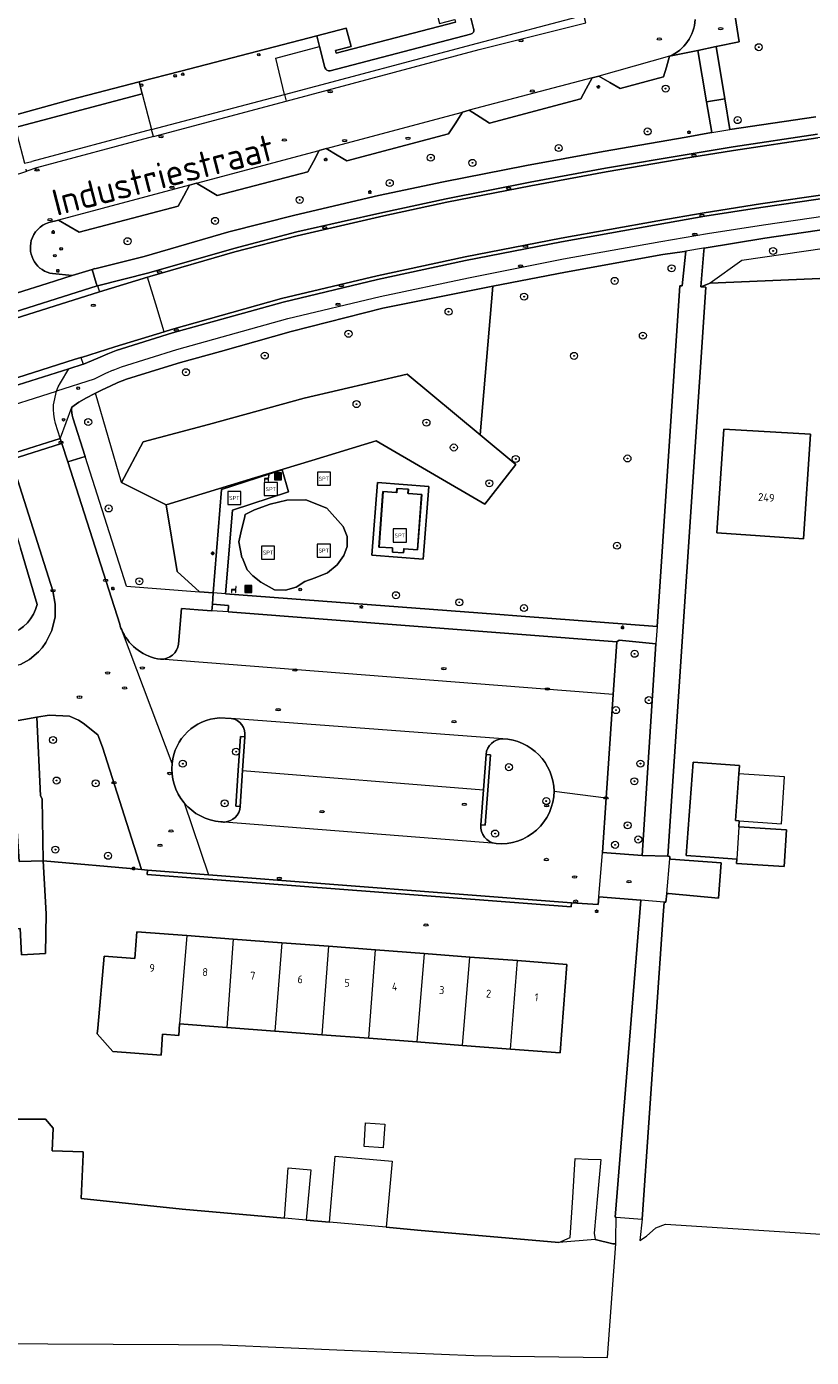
# Model space of a CAD drawing. Header units: metres. Extents: x 92650 to 117222, y 425801 to 461092.
# Tile 93 of 146: x 115750 to 115840, y 426079 to 426230. Entities that reach past the tile are written whole.
import ezdxf
from ezdxf.enums import TextEntityAlignment as Align

# ---------------------------------------------------------------- set-up
doc = ezdxf.new("R2010")
doc.units = ezdxf.units.M
doc.layers.get('0').update_dxf_attribs({"color": 253, "linetype": 'CONTINUOUS', "lineweight": 15})
for name, color, linetype, lineweight in [('B-WE-GR-BEPLANTING_CULTUUR_BODEMBEDEKKER-GV', 253, 'CONTINUOUS', 15), ('B-WE-GR-BEPLANTING_CULTUUR_BOSPLANTSOEN-GV', 253, 'CONTINUOUS', 15), ('B-WE-GR-BEPLANTING_CULTUUR_HEESTERS-GV', 253, 'CONTINUOUS', 15), ('B-WE-GR-BOOM-S', 253, 'CONTINUOUS', 15), ('B-WE-IE-MEUBILAIR-S', 253, 'CONTINUOUS', 15), ('B-WE-IE-MEUBILAIR_WEGMEUBILAIR-S', 253, 'CONTINUOUS', 15), ('B-WE-IE-MEUBILAIR_WEGMEUBILAIR_AFVALBAK-S', 253, 'CONTINUOUS', 15), ('B-WE-IE-TERREINAFSCHEIDING_KUNSTMATIG_HEKWERK-G', 253, 'IE-TERREINAFSCHEIDING_KUNSTMATIG-SO', 15), ('B-WE-OG-BEBOUWING-GV', 253, 'CONTINUOUS', 15), ('B-WE-OG-BEBOUWING-T18', 253, 'CONTINUOUS', 15), ('B-WE-OG-BEBOUWING_LUIFEL-GV', 253, 'CONTINUOUS', 15), ('B-WE-OG-TERREIN_BEGROEID-GV', 253, 'CONTINUOUS', 15), ('B-WE-OG-TERREIN_ERF-GV', 253, 'CONTINUOUS', 15), ('B-WE-OG-TOPOGRAFIE-T18', 7, 'CONTINUOUS', 15), ('B-WE-OG-WATER_SLOOT-GV', 253, 'CONTINUOUS', 15), ('B-WE-VH-GESLOTENVERHARDING_ASFALT-GV', 253, 'CONTINUOUS', 15), ('B-WE-VH-GESLOTENVERHARDING_KUNSTSTOF-GV', 253, 'CONTINUOUS', 15), ('B-WE-VH-ONVERHARD_BOOMSCHORS-GV', 253, 'CONTINUOUS', 15), ('B-WE-VH-OPENVERHARDING_BETONELEMENT-GV', 253, 'CONTINUOUS', 15), ('B-WE-VH-OPENVERHARDING_BETONSTRAATSTEEN-GV', 253, 'CONTINUOUS', 15), ('B-WE-VH-OPENVERHARDING_TEGEL-GV', 253, 'CONTINUOUS', 15)]:
    doc.layers.add(name, color=color, linetype=linetype, lineweight=lineweight)
doc.styles.add('NLCS-ISO', font='NLCS-ISO.ttf')
doc.styles.add('NLCS-ISO-M200-T18', font='NLCS-ISO.ttf', dxfattribs={"height": 0.36})
doc.linetypes.add('IE-TERREINAFSCHEIDING_KUNSTMATIG-SO', pattern='A,4,[82,NLCS.SHX,S=0.75,R=90,X=0,Y=0],4,-2', length=10)

# ---------------------------------------------------------------- blocks, each defined once
blk = doc.blocks.new('SIE-WEG_AFVALBAK-SO')
h = blk.add_hatch(color=256)
h.dxf.hatch_style = 1
h.paths.add_polyline_path([(-1.5, -1.5), (1.5, -1.5), (1.5, 1.5), (-1.5, 1.5)])
for points in [[(-2, -2), (2, -2), (2, 2), (-2, 2)], [(-1.5, -1.5), (1.5, -1.5), (1.5, 1.5), (-1.5, 1.5)]]:
    blk.add_lwpolyline(points, close=True)
blk = doc.blocks.new('SIE-MEUBILAIR_PAAL_VERKEERSBORD-SO')
blk.add_circle((0, 0), 0.75)
at = {"style": 'NLCS-ISO'}
blk.add_text('vb', height=0.75, dxfattribs=at).set_placement((0, 0.07), align=Align.MIDDLE_CENTER)
blk = doc.blocks.new('SIE-MEUBILAIR_PAAL_AFSLUITPAAL-SO')
blk.add_circle((0, 0), 0.75)
at = {"style": 'NLCS-ISO'}
blk.add_text('af', height=0.75, dxfattribs=at).set_placement((0, 0.05), align=Align.MIDDLE_CENTER)
blk = doc.blocks.new('SIE-MEUBILAIR_PAAL_LICHTMAST-SO')
for points in [[(-0.62, 0), (-1, 0)], [(-0.71, 0.71), (-0.44, 0.44)], [(0, 1), (0, 0.62)], [(0.44, 0.44), (0.71, 0.71)], [(1, 0), (0.62, 0)], [(-0.71, -0.71), (-0.44, -0.44)], [(0, -0.62), (0, -1)], [(0.44, -0.44), (0.71, -0.71)]]:
    blk.add_lwpolyline(points)
blk.add_circle((0, 0), 0.5)
blk = doc.blocks.new('SIE-MEUBILAIR_PUT_KOLK-SO')
blk.add_ellipse((0, 0), major_axis=(1.25, 0), ratio=0.54)
at = {"style": 'NLCS-ISO'}
blk.add_text('klk', height=0.75, dxfattribs=at).set_placement((0.03, 0), align=Align.MIDDLE_CENTER)
blk = doc.blocks.new('SIE-MEUBILAIR_PUT_RIOOLPUT-SO')
blk.add_ellipse((0, 0), major_axis=(1.25, 0), ratio=0.54)
at = {"style": 'NLCS-ISO'}
blk.add_text('ri', height=0.75, dxfattribs=at).set_placement((-0.04, 0.07), align=Align.MIDDLE_CENTER)
blk = doc.blocks.new('SIE-WEG_ZITBANK-SO')
at = {"color": 0, "linetype": 'ByBlock', "lineweight": 18}
blk.add_lwpolyline([(-0.91, -1.63), (-0.91, -0.2), (1.09, -0.2), (1.09, -1.63), (1.29, -1.63), (1.29, -0.21), (1.54, 1.78), (1.33, 1.78), (1.11, 0), (-1.11, 0), (-1.11, -1.63)], close=True, dxfattribs=at)
blk = doc.blocks.new('SIE-WEG_SPEELTOESTEL-SO')
at = {"flags": 128}
blk.add_lwpolyline([(-3.75, -3.75), (3.75, -3.75), (3.75, 3.75), (-3.75, 3.75)], close=True, dxfattribs=at)
at = {"style": 'NLCS-ISO'}
blk.add_text('SPT', height=2.25, dxfattribs=at).set_placement((0, 0), align=Align.MIDDLE_CENTER)
blk = doc.blocks.new('SGR-BOOM_GBKN-SO')
at = {"linetype": 'ByBlock', "lineweight": 18}
h = blk.add_hatch(color=0, dxfattribs=at)
h.dxf.hatch_style = 1
edge = h.paths.add_edge_path()
edge.add_arc((0, 0), 0.25, 0, 360)
at = {"color": 0, "linetype": 'ByBlock', "lineweight": 18}
for radius in [2, 0.25]:
    blk.add_circle((0, 0), radius, dxfattribs=at)
at = {"color": 0, "linetype": 'ByBlock', "lineweight": 18, "style": 'NLCS-ISO'}
blk.add_attdef('SOORT', (2.5, 0), '', height=1.5, dxfattribs=at)

msp = doc.modelspace()

# ---------------------------------------------------------------- linework, layer by layer
at = {"layer": 'B-WE-GR-BEPLANTING_CULTUUR_BODEMBEDEKKER-GV', "transparency": 33554687, "flags": 128}
for points in [[(115830.992, 426232.337), (115831.555, 426228.75), (115828.913, 426228.195), (115829.909, 426222.232), (115830.489, 426218.755), (115840.306, 426220.168)], [(115748.977, 426218.961), (115763.457, 426222.812), (115763.104, 426224.171), (115755.357, 426222.17), (115747.94, 426220.109), (115747.414, 426222.115), (115745.5, 426221.638), (115745.406, 426221.607), (115745.321, 426221.558), (115745.247, 426221.492), (115745.188, 426221.413), (115745.146, 426221.323), (115745.123, 426221.227), (115745.12, 426221.128), (115745.137, 426221.031), (115746.191, 426217.184)], [(115902.685, 426213.373), (115900.5, 426213.405), (115894.51, 426212.953), (115884.925, 426212.151), (115875.909, 426211.352), (115866.349, 426210.467), (115855.973, 426209.383), (115845.13, 426207.913), (115834.498, 426206.358), (115827.559, 426205.223), (115827.535, 426204.908), (115827.381, 426203.061), (115827.19, 426200.781), (115828.24, 426201.219)], [(115761.076, 426178.488), (115763.548, 426183.141), (115770.997, 426185.09), (115781.919, 426188.1), (115793.664, 426190.842), (115801.99, 426183.935), (115803.463, 426200.868), (115800.982, 426200.384), (115790.902, 426198.378), (115780.45, 426195.694), (115772.378, 426193.437), (115767.823, 426192.163), (115765.478, 426191.439), (115761.664, 426190.261), (115761.653, 426190.263), (115760.676, 426189.887), (115759.794, 426189.488), (115758.879, 426189.063), (115758.126, 426188.676)], [(115758.126, 426188.676), (115757.976, 426188.599), (115757.078, 426188.158), (115756.224, 426187.655), (115755.407, 426187.063)], [(115761.676, 426166.669), (115770.004, 426166.035), (115767.446, 426168.334), (115766.172, 426175.933), (115761.076, 426178.488), (115758.126, 426188.676)], [(115755.544, 426185.851), (115756.946, 426181.464)], [(115761.676, 426166.669), (115756.946, 426181.464), (115754.962, 426180.829), (115760.883, 426162.325)], [(115767.597, 426160.072), (115767.932, 426164.129), (115769.847, 426163.982), (115771.399, 426163.863), (115771.458, 426164.611), (115771.56, 426165.917), (115770.004, 426166.035)], [(115773.605, 426151.585), (115772.269, 426151.647)], [(115774.126, 426141.572), (115774.4, 426145.662), (115774.658, 426149.52), (115775.157, 426149.487)], [(115802.682, 426147.486), (115803.181, 426147.448), (115802.876, 426143.419), (115802.574, 426139.43), (115802.075, 426139.468)], [(115774.625, 426141.539), (115774.126, 426141.572)]]:
    msp.add_lwpolyline(points, dxfattribs=at)
msp.add_lwpolyline([(115906.793, 426206.823), (115906.825, 426207.952), (115905.822, 426209.815), (115898.103, 426210.183), (115889.049, 426209.721), (115880.92, 426209.792), (115860.409, 426207.945), (115831.849, 426203.817), (115828.24, 426201.219), (115857.747, 426202.462), (115871.01, 426203.092), (115894.957, 426204.216), (115906.734, 426204.745)], close=True, dxfattribs=at)
at = {"layer": 'B-WE-GR-BEPLANTING_CULTUUR_BODEMBEDEKKER-GV', "transparency": 33554687}
for points in [[(115755.407, 426187.063, 0.1114543), (115755.544, 426185.851)], [(115760.883, 426162.325, 0.0409041), (115761.209, 426161.46)], [(115761.209, 426161.46, 0.2457788), (115765.538, 426158.326)], [(115765.538, 426158.326, 0.3849021), (115767.597, 426160.072)], [(115772.269, 426151.647, 0.3687418), (115766.858, 426146.457)], [(115775.157, 426149.487, 0.4126316), (115773.605, 426151.585)], [(115804.581, 426149.266, 0.3879023), (115802.682, 426147.486)], [(115810.441, 426143.278, 0.3958542), (115804.581, 426149.266)], [(115766.858, 426146.457, 0.2020673), (115768.234, 426141.962)], [(115803.815, 426137.324, 0.4374945), (115810.441, 426143.278)], [(115768.234, 426141.962, 0.2020697), (115772.412, 426139.807)], [(115772.827, 426139.774, 0.3893078), (115774.625, 426141.539)], [(115772.412, 426139.807, 0.0556451), (115772.827, 426139.774)], [(115802.075, 426139.468, 0.4107582), (115803.815, 426137.324)]]:
    msp.add_lwpolyline(points, format="xyb", dxfattribs=at)
at = {"layer": 'B-WE-GR-BEPLANTING_CULTUUR_BOSPLANTSOEN-GV', "transparency": 33554687, "flags": 128}
for points in [[(115776.278, 426179.01), (115782.793, 426180.994), (115790.126, 426183.227), (115802.551, 426176.027), (115806.073, 426180.548), (115801.99, 426183.935), (115793.664, 426190.842), (115781.919, 426188.1), (115770.997, 426185.09), (115763.548, 426183.141), (115761.076, 426178.488), (115766.172, 426175.933)], [(115817.193, 426154.309), (115816.383, 426142.522), (115815.956, 426136.312), (115820.499, 426135.953), (115822.058, 426160.107), (115817.882, 426160.497), (115817.607, 426160.323)]]:
    msp.add_lwpolyline(points, close=True, dxfattribs=at)
at = {"layer": 'B-WE-GR-BEPLANTING_CULTUUR_HEESTERS-GV', "transparency": 33554687, "flags": 128}
for points in [[(115753.21, 426202.305), (115755.473, 426202.078), (115757.738, 426202.791), (115758.04, 426202.886), (115758.052, 426202.848), (115763.672, 426204.257), (115773.353, 426207.055), (115780.85, 426208.977), (115790.417, 426211.221), (115797.821, 426212.784), (115807.291, 426214.645), (115816.03, 426216.238), (115825.527, 426217.873), (115828.398, 426218.406), (115828.418, 426218.409), (115827.837, 426221.886), (115826.856, 426227.763), (115823.619, 426227.084), (115823.263, 426225.863), (115822.939, 426224.755), (115817.97, 426223.414), (115816.797, 426224.097), (115815.545, 426224.826), (115814.769, 426224.625), (115814.096, 426223.359)], [(115814.096, 426223.359), (115813.5, 426222.236), (115803.069, 426219.479), (115801.998, 426220.15), (115800.757, 426220.929), (115799.995, 426220.709), (115799.137, 426219.396), (115798.393, 426218.257), (115786.783, 426215.153), (115785.682, 426215.826), (115784.447, 426216.581), (115783.652, 426216.36), (115782.976, 426215.108), (115782.338, 426213.927), (115771.992, 426211.208), (115770.855, 426211.892), (115769.653, 426212.616), (115768.863, 426212.405), (115768.192, 426211.186), (115767.54, 426210.002), (115756.248, 426207.014), (115755.073, 426207.705), (115753.901, 426208.395), (115753.887, 426208.404), (115752.786, 426208.126)]]:
    msp.add_lwpolyline(points, dxfattribs=at)
at = {"layer": 'B-WE-GR-BEPLANTING_CULTUUR_HEESTERS-GV', "transparency": 33554687}
for points in [[(115752.786, 426208.126, 0.2527622), (115750.803, 426206.073)], [(115750.803, 426206.073, 0.4467643), (115753.21, 426202.305)]]:
    msp.add_lwpolyline(points, format="xyb", dxfattribs=at)
at = {"layer": 'B-WE-GR-BEPLANTING_CULTUUR_HEESTERS-GV', "transparency": 33554687, "flags": 128}
msp.add_lwpolyline([(115751.427, 426151.712), (115751.855, 426142.749), (115752.037, 426142.402), (115752.16, 426135.36), (115763.353, 426134.341), (115758.911, 426148.327), (115758.373, 426149.698), (115756.711, 426151.061), (115756.192, 426151.405), (115755.157, 426151.836), (115752.852, 426151.962)], close=True, dxfattribs=at)
at = {"layer": 'B-WE-IE-TERREINAFSCHEIDING_KUNSTMATIG_HEKWERK-G', "transparency": 33554687, "flags": 128}
for points in [[(115792.54, 426177.772), (115792.491, 426177.298)], [(115793.791, 426177.685), (115792.54, 426177.772)], [(115790.95, 426177.415), (115790.484, 426171.16)], [(115792.491, 426177.298), (115790.95, 426177.415)], [(115793.765, 426177.224), (115793.791, 426177.685)], [(115795.328, 426177.101), (115793.765, 426177.224)], [(115794.848, 426170.832), (115795.328, 426177.101)], [(115790.484, 426171.16), (115792.023, 426171.05)], [(115792.021, 426170.571), (115792.023, 426171.05)], [(115792.021, 426170.571), (115793.248, 426170.491)], [(115793.248, 426170.491), (115793.308, 426170.953)], [(115793.308, 426170.953), (115794.848, 426170.832)]]:
    msp.add_lwpolyline(points, dxfattribs=at)
at = {"layer": 'B-WE-OG-BEBOUWING-GV', "transparency": 33554687, "flags": 128}
for points in [[(115747.94, 426220.109), (115755.357, 426222.17), (115763.104, 426224.171), (115767.847, 426225.397), (115783.358, 426229.402), (115786.737, 426230.275), (115787.275, 426228.192), (115785.498, 426227.731), (115785.585, 426227.44), (115799.206, 426230.974)], [(115831.5, 426139.21), (115831.543, 426139.913), (115831.146, 426139.952), (115831.52, 426145.283), (115831.585, 426146.209), (115826.289, 426146.602), (115825.5, 426135.97), (115827.66, 426135.81), (115831.28, 426135.542)], [(115744.168, 426128.802), (115744.253, 426127.326), (115749.523, 426127.632), (115749.698, 426124.619), (115752.422, 426124.777), (115752.512, 426129.286), (115752.16, 426135.36), (115749.402, 426135.26), (115749.168, 426139.301), (115743.61, 426138.98)], [(115768.525, 426126.834), (115762.844, 426127.266), (115762.613, 426124.224), (115759.12, 426124.49), (115758.39, 426116.26), (115758.309, 426115.614), (115760.093, 426113.623), (115765.602, 426113.204), (115765.784, 426115.593), (115767.619, 426115.447), (115767.723, 426116.754)], [(115773.84, 426126.43), (115768.525, 426126.834), (115767.723, 426116.754), (115773.12, 426116.344)], [(115779.38, 426126.009), (115773.84, 426126.43), (115773.12, 426116.344), (115778.601, 426115.927)], [(115784.703, 426125.604), (115779.38, 426126.009), (115778.601, 426115.927), (115783.95, 426115.52)], [(115795.6, 426124.776), (115790.06, 426125.197)], [(115800.01, 426114.298), (115805.46, 426113.884), (115806.26, 426123.965), (115800.81, 426124.379)], [(115805.46, 426113.884), (115811.136, 426113.452), (115811.14, 426113.505), (115811.903, 426123.536), (115806.26, 426123.965)], [(115789.31, 426115.112), (115794.78, 426114.696)]]:
    msp.add_lwpolyline(points, dxfattribs=at)
for points in [[(115838.906, 426172.075), (115839.697, 426184.008), (115829.803, 426184.569), (115829.018, 426172.731)], [(115831.5, 426139.21), (115831.28, 426135.542), (115831.25, 426135.05), (115836.7, 426134.72), (115836.95, 426138.88)], [(115784.703, 426125.604), (115783.95, 426115.52), (115789.31, 426115.112), (115790.06, 426125.197)], [(115800.81, 426124.379), (115795.6, 426124.776), (115794.78, 426114.696), (115800.01, 426114.298)]]:
    msp.add_lwpolyline(points, close=True, dxfattribs=at)
at = {"layer": 'B-WE-OG-BEBOUWING_LUIFEL-GV', "transparency": 33554687, "flags": 128}
msp.add_lwpolyline([(115831.543, 426139.913), (115836.369, 426139.57), (115836.745, 426144.916), (115831.52, 426145.283), (115831.146, 426139.952)], close=True, dxfattribs=at)
at = {"layer": 'B-WE-OG-TERREIN_BEGROEID-GV', "transparency": 33554687, "flags": 128}
for points in [[(115766.172, 426175.933), (115767.446, 426168.334), (115770.004, 426166.035), (115771.56, 426165.917), (115772.481, 426177.688), (115779.411, 426179.93), (115780.155, 426177.432), (115773.735, 426175.325), (115772.97, 426165.809), (115803.775, 426163.466), (115806.688, 426163.245), (115822.197, 426162.065), (115824.8, 426200.917), (115825.051, 426200.918), (115825.438, 426204.539), (115825.473, 426204.858), (115825.314, 426204.83), (115822.84, 426204.472), (115811.728, 426202.48), (115803.463, 426200.868), (115801.99, 426183.935), (115806.073, 426180.548), (115802.551, 426176.027), (115790.126, 426183.227), (115782.793, 426180.994), (115776.278, 426179.01)], [(115789.643, 426170.216), (115790.282, 426178.481), (115796.145, 426178.038), (115795.517, 426169.76)], [(115782.112, 426176.525), (115784.528, 426175.564), (115786.377, 426173.463), (115786.847, 426172.316), (115786.842, 426171.189), (115786.463, 426170.181), (115785.694, 426169.104), (115784.597, 426168.17), (115783.194, 426167.635), (115782.023, 426167.203), (115781.017, 426166.544), (115779.805, 426166.208), (115778.549, 426166.235), (115776.969, 426167.128), (115776.085, 426167.858), (115775.429, 426168.54), (115774.878, 426169.854), (115774.83, 426169.939), (115774.488, 426171.716), (115774.768, 426173.083), (115775.12, 426174.417), (115775.215, 426174.823), (115776.25, 426175.384), (115778.057, 426176), (115779.953, 426176.48)]]:
    msp.add_lwpolyline(points, close=True, dxfattribs=at)
msp.add_lwpolyline([(115751.468, 426164.592), (115749.556, 426171.003)], dxfattribs=at)
at = {"layer": 'B-WE-OG-TERREIN_BEGROEID-GV', "transparency": 33554687}
msp.add_lwpolyline([(115748.371, 426161.176, 0.2534515), (115751.468, 426164.592)], format="xyb", dxfattribs=at)
at = {"layer": 'B-WE-OG-TERREIN_ERF-GV', "transparency": 33554687, "flags": 128}
for points in [[(115857.747, 426202.462), (115828.24, 426201.219), (115827.19, 426200.781), (115827.752, 426200.745), (115823.422, 426135.881), (115823.662, 426135.845), (115823.637, 426135.562), (115823.76, 426135.552), (115829.514, 426135.102), (115829.206, 426131.1), (115823.498, 426131.618), (115823.287, 426131.637), (115823.197, 426130.621), (115823.006, 426130.621), (115822.891, 426129.136), (115820.489, 426094.487), (115820.223, 426092.055), (115821, 426092.531), (115822.047, 426093.5), (115823.156, 426093.906), (115855.672, 426091.813)], [(115744.203, 426105.875), (115752.406, 426105.906), (115753.313, 426104.875), (115753.188, 426102.281), (115756.719, 426102.156), (115756.703, 426101.844), (115756.492, 426096.844), (115768.008, 426095.625), (115779.681, 426094.593), (115780.089, 426100.34), (115782.678, 426100.111), (115782.171, 426094.372), (115784.817, 426094.138), (115785.482, 426101.661), (115791.957, 426101.088), (115791.292, 426093.566), (115794.859, 426093.25), (115810.977, 426091.813), (115812.258, 426092.406), (115812.563, 426096.969), (115812.852, 426101.406), (115814.32, 426101.344), (115815.781, 426101.281), (115815.398, 426097.156), (115815, 426092.875), (115815.117, 426092.156), (115817.148, 426091.688), (115817.48, 426091.688), (115817.488, 426092.191), (115817.525, 426094.706), (115817.407, 426094.715), (115820.32, 426130.85), (115815.535, 426131.241), (115815.46, 426130.371), (115812.435, 426130.571), (115812.402, 426130.102), (115764.034, 426133.786), (115764.073, 426134.285), (115763.353, 426134.341), (115752.16, 426135.36), (115752.037, 426142.402), (115751.855, 426142.749), (115751.427, 426151.712), (115748.463, 426151.189)]]:
    msp.add_lwpolyline(points, dxfattribs=at)
for points in [[(115838.906, 426172.075), (115829.018, 426172.731), (115829.803, 426184.569), (115839.697, 426184.008)], [(115831.5, 426139.21), (115836.95, 426138.88), (115836.7, 426134.72), (115831.25, 426135.05), (115831.28, 426135.542), (115827.66, 426135.81), (115825.5, 426135.97), (115826.289, 426146.602), (115831.585, 426146.209), (115831.52, 426145.283), (115831.146, 426139.952), (115831.543, 426139.913)], [(115752.16, 426135.36), (115752.512, 426129.286), (115752.422, 426124.777), (115749.698, 426124.619), (115749.523, 426127.632), (115744.253, 426127.326), (115744.168, 426128.802), (115738.8, 426128.491), (115733.45, 426128.181), (115727.94, 426127.861), (115717.24, 426127.241), (115711.741, 426126.922), (115711.151, 426137.096), (115716.65, 426137.415), (115722.06, 426137.729), (115727.4, 426138.038), (115732.9, 426138.357), (115738.25, 426138.667), (115743.61, 426138.98), (115749.168, 426139.301), (115749.402, 426135.26)], [(115805.46, 426113.884), (115800.01, 426114.298), (115794.78, 426114.696), (115789.31, 426115.112), (115783.95, 426115.52), (115778.601, 426115.927), (115773.12, 426116.344), (115767.723, 426116.754), (115767.619, 426115.447), (115765.784, 426115.593), (115765.602, 426113.204), (115760.093, 426113.623), (115758.309, 426115.614), (115758.39, 426116.26), (115759.12, 426124.49), (115762.613, 426124.224), (115762.844, 426127.266), (115768.525, 426126.834), (115773.84, 426126.43), (115779.38, 426126.009), (115784.703, 426125.604), (115790.06, 426125.197), (115795.6, 426124.776), (115800.81, 426124.379), (115806.26, 426123.965), (115811.903, 426123.536), (115811.14, 426113.505), (115811.136, 426113.452)], [(115788.94, 426105.47), (115791.13, 426105.32), (115790.96, 426102.61), (115788.76, 426102.76)]]:
    msp.add_lwpolyline(points, close=True, dxfattribs=at)
at = {"layer": 'B-WE-OG-WATER_SLOOT-GV', "transparency": 33554687, "flags": 128}
msp.add_lwpolyline([(115737.727, 426080.344), (115767.593, 426080.183), (115772.617, 426080.156), (115786.524, 426079.565), (115801.273, 426078.938), (115805.431, 426078.881), (115816.529, 426078.727), (115817.48, 426091.688), (115817.148, 426091.688), (115815.117, 426092.156), (115810.977, 426091.813), (115794.859, 426093.25), (115791.292, 426093.566), (115784.817, 426094.138), (115782.171, 426094.372), (115779.681, 426094.593), (115768.008, 426095.625), (115756.492, 426096.844), (115756.703, 426101.844), (115756.719, 426102.156), (115753.188, 426102.281), (115753.313, 426104.875), (115752.406, 426105.906), (115744.203, 426105.875)], dxfattribs=at)
at = {"layer": 'B-WE-VH-GESLOTENVERHARDING_ASFALT-GV', "transparency": 33554687, "flags": 128}
for points in [[(115903.343, 426220.681), (115903.638, 426224.012), (115901.121, 426223.844), (115896.099, 426223.511), (115886.254, 426222.709), (115874.383, 426221.66), (115862.851, 426220.593), (115851.434, 426219.259), (115840.534, 426217.798), (115830.925, 426216.354), (115825.929, 426215.533), (115816.384, 426213.907), (115807.794, 426212.316), (115798.221, 426210.442), (115791.002, 426208.891), (115781.149, 426206.632), (115774.033, 426204.777), (115764.327, 426201.978), (115764.056, 426201.896)], [(115765.97, 426195.671), (115766.806, 426195.925), (115779.33, 426199.453), (115790.249, 426202.071), (115800.281, 426204.209), (115811.239, 426206.356), (115822.281, 426208.322), (115827.545, 426209.243), (115833.979, 426210.266), (115844.75, 426211.807), (115855.728, 426213.285), (115865.875, 426214.343), (115875.636, 426215.258), (115884.593, 426216.056), (115894.25, 426216.839), (115903.05, 426217.441)], [(115729.756, 426184.272), (115734.632, 426185.861), (115742.531, 426188.32), (115742.644, 426188.355), (115742.678, 426188.366), (115755.705, 426192.502), (115756.467, 426192.744), (115756.515, 426192.759), (115760.329, 426193.956), (115765.97, 426195.671), (115764.996, 426198.838), (115764.056, 426201.896), (115758.58, 426200.242), (115758.57, 426200.239), (115746.771, 426196.517), (115732.303, 426191.954), (115732.296, 426191.952), (115727.7, 426190.435)]]:
    msp.add_lwpolyline(points, dxfattribs=at)
msp.add_lwpolyline([(115755.473, 426202.078), (115752.613, 426201.178), (115745.8, 426199.033), (115738.325, 426196.681), (115737.004, 426196.265), (115732.158, 426194.789), (115731.42, 426194.581), (115732.069, 426192.633), (115746.028, 426197.055), (115746.51, 426197.206), (115758.304, 426200.911), (115758.217, 426201.201), (115757.738, 426202.791)], close=True, dxfattribs=at)
at = {"layer": 'B-WE-VH-GESLOTENVERHARDING_KUNSTSTOF-GV', "transparency": 33554687, "flags": 128}
msp.add_lwpolyline([(115790.922, 426177.447), (115790.452, 426171.132), (115791.993, 426171.022), (115791.993, 426170.542), (115793.274, 426170.459), (115793.334, 426170.921), (115794.876, 426170.803), (115795.36, 426177.129), (115793.796, 426177.251), (115793.822, 426177.713), (115792.513, 426177.804), (115792.464, 426177.33)], close=True, dxfattribs=at)
at = {"layer": 'B-WE-VH-ONVERHARD_BOOMSCHORS-GV', "transparency": 33554687, "flags": 128}
msp.add_lwpolyline([(115784.528, 426175.564), (115782.112, 426176.525), (115779.953, 426176.48), (115778.057, 426176), (115776.25, 426175.384), (115775.215, 426174.823), (115775.12, 426174.417), (115774.768, 426173.083), (115774.488, 426171.716), (115774.83, 426169.939), (115774.878, 426169.854), (115775.429, 426168.54), (115776.085, 426167.858), (115776.969, 426167.128), (115778.549, 426166.235), (115779.805, 426166.208), (115781.017, 426166.544), (115782.023, 426167.203), (115783.194, 426167.635), (115784.597, 426168.17), (115785.694, 426169.104), (115786.463, 426170.181), (115786.842, 426171.189), (115786.847, 426172.316), (115786.377, 426173.463)], close=True, dxfattribs=at)
at = {"layer": 'B-WE-VH-OPENVERHARDING_BETONELEMENT-GV', "transparency": 33554687, "flags": 128}
for points in [[(115829.909, 426222.232), (115828.913, 426228.195), (115826.856, 426227.763), (115827.837, 426221.886)], [(115748.305, 426181.671), (115748.487, 426181.099), (115754.24, 426182.916), (115754.289, 426182.932), (115754.108, 426183.504)], [(115812.435, 426130.571), (115770.999, 426133.753), (115764.073, 426134.285), (115764.034, 426133.786), (115812.402, 426130.102)]]:
    msp.add_lwpolyline(points, close=True, dxfattribs=at)
for points in [[(115840.494, 426218.197), (115830.873, 426216.768), (115825.869, 426215.942), (115816.319, 426214.317), (115807.714, 426212.733), (115798.126, 426210.835), (115790.912, 426209.285), (115786.168, 426208.211), (115781.081, 426207.059), (115773.924, 426205.176), (115764.205, 426202.378), (115758.361, 426200.925), (115758.58, 426200.242), (115764.056, 426201.896), (115764.327, 426201.978), (115774.033, 426204.777), (115781.149, 426206.632), (115791.002, 426208.891), (115798.221, 426210.442), (115807.794, 426212.316), (115816.384, 426213.907), (115825.929, 426215.533), (115830.925, 426216.354), (115840.534, 426217.798)], [(115844.75, 426211.807), (115833.979, 426210.266), (115827.545, 426209.243), (115822.281, 426208.322), (115811.239, 426206.356), (115800.281, 426204.209), (115790.249, 426202.071), (115779.33, 426199.453), (115766.806, 426195.925), (115765.97, 426195.671), (115760.329, 426193.956), (115756.515, 426192.759), (115756.467, 426192.744), (115756.714, 426191.967), (115756.756, 426191.98), (115757.68, 426192.375), (115758.672, 426192.785), (115759.53, 426193.169), (115760.469, 426193.548), (115766.902, 426195.547), (115779.531, 426199.045), (115790.312, 426201.652), (115800.325, 426203.797), (115811.282, 426205.932), (115822.307, 426207.915), (115827.625, 426208.839), (115834.012, 426209.847), (115844.747, 426211.392)], [(115758.361, 426200.925), (115758.304, 426200.911), (115746.51, 426197.206), (115746.028, 426197.055), (115732.069, 426192.633), (115732.296, 426191.952), (115732.303, 426191.954), (115746.771, 426196.517), (115758.57, 426200.239), (115758.58, 426200.242)], [(115756.467, 426192.744), (115755.705, 426192.502), (115742.678, 426188.366), (115742.644, 426188.355), (115742.658, 426188.313), (115742.883, 426187.598), (115742.918, 426187.609), (115744.209, 426188.017), (115755.085, 426191.452), (115756.714, 426191.967)]]:
    msp.add_lwpolyline(points, dxfattribs=at)
at = {"layer": 'B-WE-VH-OPENVERHARDING_BETONSTRAATSTEEN-GV', "transparency": 33554687, "flags": 128}
for points in [[(115779.693, 426222.739), (115801.703, 426228.567), (115813.836, 426231.794), (115813.266, 426234.08), (115812.855, 426235.727)], [(115812.855, 426235.727), (115800.673, 426232.576), (115800.915, 426231.605), (115801.25, 426230.261)], [(115779.693, 426222.739), (115779.891, 426221.97), (115801.896, 426227.848), (115814.058, 426230.907), (115813.836, 426231.794)], [(115800.895, 426229.624), (115784.905, 426225.426)], [(115784.296, 426225.801), (115783.672, 426228.196)], [(115814.769, 426224.625), (115815.545, 426224.826)], [(115763.457, 426222.812), (115748.977, 426218.961), (115749.814, 426215.763), (115750.016, 426214.895), (115750.872, 426215.107)], [(115764.723, 426217.937), (115779.891, 426221.97)], [(115768.863, 426212.405), (115769.653, 426212.616), (115783.652, 426216.36), (115784.447, 426216.581), (115799.995, 426220.709), (115800.757, 426220.929)], [(115784.447, 426216.581), (115785.682, 426215.826), (115786.783, 426215.153), (115798.393, 426218.257), (115799.137, 426219.396), (115799.995, 426220.709)], [(115764.723, 426217.937), (115764.52, 426218.721), (115750.872, 426215.107)], [(115764.723, 426217.937), (115751.383, 426214.364), (115750.284, 426214.005)], [(115769.653, 426212.616), (115770.855, 426211.892), (115771.992, 426211.208), (115782.338, 426213.927), (115782.976, 426215.108), (115783.652, 426216.36)], [(115741.752, 426211.221), (115750.284, 426214.005), (115750.243, 426214.144), (115750.09, 426214.114)], [(115752.786, 426208.126), (115753.887, 426208.404), (115753.901, 426208.395)], [(115745.8, 426199.033), (115752.613, 426201.178), (115755.473, 426202.078), (115753.21, 426202.305)], [(115760.883, 426162.325), (115754.962, 426180.829), (115754.289, 426182.932), (115754.24, 426182.916), (115748.487, 426181.099), (115748.987, 426179.534), (115753.269, 426166.137), (115753.518, 426164.628), (115753.506, 426163.162), (115753.14, 426161.618), (115752.464, 426160.25), (115752.048, 426159.629), (115751.609, 426159.163), (115750.587, 426158.317), (115749.551, 426157.743), (115747.134, 426157.067), (115746.009, 426156.833)], [(115817.193, 426154.309), (115817.607, 426160.323), (115773.255, 426163.721), (115771.399, 426163.863), (115769.847, 426163.982), (115767.932, 426164.129), (115767.597, 426160.072)], [(115773.255, 426163.721), (115773.313, 426164.469), (115771.458, 426164.611), (115771.399, 426163.863)], [(115766.858, 426146.457), (115761.209, 426161.46)], [(115816.383, 426142.522), (115817.193, 426154.309), (115765.538, 426158.326)], [(115630.828, 426121.463), (115630.707, 426123.58), (115630.84, 426124.235), (115631.173, 426124.991), (115631.975, 426125.951), (115632.812, 426126.677), (115633.334, 426126.982), (115642.377, 426128.865), (115690.758, 426139.104), (115706.812, 426142.402), (115728.512, 426147.08), (115748.463, 426151.189), (115751.427, 426151.712), (115752.852, 426151.962), (115755.157, 426151.836), (115756.192, 426151.405), (115756.711, 426151.061), (115758.373, 426149.698), (115758.911, 426148.327), (115763.353, 426134.341), (115764.073, 426134.285), (115770.999, 426133.753)], [(115772.269, 426151.647), (115773.605, 426151.585)], [(115804.581, 426149.266), (115773.605, 426151.585)], [(115775.157, 426149.487), (115774.899, 426145.629)], [(115774.899, 426145.629), (115802.377, 426143.457), (115802.682, 426147.486)], [(115774.899, 426145.629), (115774.625, 426141.539)], [(115802.075, 426139.468), (115802.377, 426143.457)], [(115810.441, 426143.278), (115816.383, 426142.522)], [(115768.234, 426141.962), (115770.999, 426133.753), (115812.435, 426130.571), (115815.46, 426130.371), (115815.535, 426131.241), (115815.956, 426136.312)], [(115815.956, 426136.312), (115816.383, 426142.522)], [(115803.815, 426137.324), (115772.827, 426139.774)], [(115823.006, 426130.621), (115823.197, 426130.621), (115823.287, 426131.637), (115823.637, 426135.562), (115823.662, 426135.845), (115823.422, 426135.881), (115820.499, 426135.953), (115815.956, 426136.312)], [(115823.287, 426131.637), (115823.498, 426131.618), (115829.206, 426131.1), (115829.514, 426135.102), (115823.76, 426135.552), (115823.637, 426135.562)], [(115815.535, 426131.241), (115820.32, 426130.85)]]:
    msp.add_lwpolyline(points, dxfattribs=at)
at = {"layer": 'B-WE-VH-OPENVERHARDING_BETONSTRAATSTEEN-GV', "transparency": 33554687}
for points in [[(115823.619, 426227.084, 0.2807412), (115826.548, 426231.29)], [(115801.25, 426230.261, -0.4941389), (115800.895, 426229.624)], [(115784.905, 426225.426, -0.3884768), (115784.296, 426225.801)], [(115750.803, 426206.073, -0.2527622), (115752.786, 426208.126)], [(115753.21, 426202.305, -0.4467643), (115750.803, 426206.073)], [(115761.209, 426161.46, -0.0409041), (115760.883, 426162.325)], [(115765.538, 426158.326, -0.2457788), (115761.209, 426161.46)], [(115767.597, 426160.072, -0.3849021), (115765.538, 426158.326)], [(115766.858, 426146.457, -0.3687418), (115772.269, 426151.647)], [(115773.605, 426151.585, -0.4126316), (115775.157, 426149.487)], [(115802.682, 426147.486, -0.3879023), (115804.581, 426149.266)], [(115804.581, 426149.266, -0.3958542), (115810.441, 426143.278)], [(115768.234, 426141.962, -0.2020673), (115766.858, 426146.457)], [(115810.441, 426143.278, -0.4374945), (115803.815, 426137.324)], [(115772.412, 426139.807, -0.2020697), (115768.234, 426141.962)], [(115774.625, 426141.539, -0.3893078), (115772.827, 426139.774)], [(115772.827, 426139.774, -0.0556451), (115772.412, 426139.807)], [(115803.815, 426137.324, -0.4107582), (115802.075, 426139.468)]]:
    msp.add_lwpolyline(points, format="xyb", dxfattribs=at)
at = {"layer": 'B-WE-VH-OPENVERHARDING_BETONSTRAATSTEEN-GV', "transparency": 33554687, "flags": 128}
for points in [[(115767.847, 426225.397), (115763.104, 426224.171), (115763.457, 426222.812), (115764.52, 426218.721), (115779.693, 426222.739), (115778.679, 426226.874), (115783.672, 426228.196), (115783.358, 426229.402)], [(115816.797, 426224.097), (115817.97, 426223.414), (115822.939, 426224.755), (115823.263, 426225.863), (115823.619, 426227.084), (115815.545, 426224.826)], [(115801.998, 426220.15), (115803.069, 426219.479), (115813.5, 426222.236), (115814.096, 426223.359), (115814.769, 426224.625), (115800.757, 426220.929)], [(115753.901, 426208.395), (115755.073, 426207.705), (115756.248, 426207.014), (115767.54, 426210.002), (115768.192, 426211.186), (115768.863, 426212.405)], [(115817.525, 426094.706), (115820.489, 426094.487), (115822.891, 426129.136), (115823.006, 426130.621), (115820.32, 426130.85), (115817.407, 426094.715)]]:
    msp.add_lwpolyline(points, close=True, dxfattribs=at)
at = {"layer": 'B-WE-VH-OPENVERHARDING_TEGEL-GV', "transparency": 33554687, "flags": 128}
for points in [[(115809.381, 426249.315), (115808.686, 426249.128), (115808.106, 426248.972), (115809.702, 426242.812), (115809.834, 426242.846), (115811.463, 426236.595), (115804.011, 426234.688), (115803.993, 426234.757), (115796.818, 426232.878), (115797.355, 426230.807), (115799.133, 426231.269), (115799.206, 426230.974), (115785.585, 426227.44), (115785.498, 426227.731), (115787.275, 426228.192), (115786.737, 426230.275)], [(115801.25, 426230.261), (115800.915, 426231.605), (115800.673, 426232.576), (115812.855, 426235.727), (115813.147, 426235.802), (115812.861, 426237.153), (115809.8, 426248.888)], [(115823.619, 426227.084), (115826.856, 426227.763), (115828.913, 426228.195), (115831.555, 426228.75), (115830.992, 426232.337), (115826.556, 426231.641)], [(115786.737, 426230.275), (115783.358, 426229.402), (115783.672, 426228.196), (115784.296, 426225.801)], [(115784.905, 426225.426), (115800.895, 426229.624)], [(115840.306, 426220.168), (115830.489, 426218.755)], [(115828.418, 426218.409), (115828.398, 426218.406), (115825.527, 426217.873), (115816.03, 426216.238), (115807.291, 426214.645), (115797.821, 426212.784), (115790.417, 426211.221), (115780.85, 426208.977), (115773.353, 426207.055), (115763.672, 426204.257), (115758.052, 426202.848), (115758.04, 426202.886), (115757.738, 426202.791), (115758.217, 426201.201), (115758.304, 426200.911), (115758.361, 426200.925), (115764.205, 426202.378), (115773.924, 426205.176), (115781.081, 426207.059), (115786.168, 426208.211), (115790.912, 426209.285), (115798.126, 426210.835), (115807.714, 426212.733), (115816.319, 426214.317), (115825.869, 426215.942), (115830.873, 426216.768), (115840.494, 426218.197)], [(115827.559, 426205.223), (115834.498, 426206.358), (115845.13, 426207.913), (115855.973, 426209.383), (115866.349, 426210.467), (115875.909, 426211.352), (115884.925, 426212.151), (115894.51, 426212.953), (115900.5, 426213.405), (115902.685, 426213.373)], [(115844.747, 426211.392), (115834.012, 426209.847), (115827.625, 426208.839), (115822.307, 426207.915), (115811.282, 426205.932), (115800.325, 426203.797), (115790.312, 426201.652), (115779.531, 426199.045), (115766.902, 426195.547), (115760.469, 426193.548), (115759.53, 426193.169), (115758.672, 426192.785), (115757.68, 426192.375), (115756.756, 426191.98), (115756.714, 426191.967), (115755.085, 426191.452)], [(115760.151, 426191.306), (115761.093, 426191.667), (115767.419, 426193.637), (115780.066, 426197.175), (115790.592, 426199.698), (115800.663, 426201.833), (115811.51, 426203.98), (115822.606, 426205.958), (115827.932, 426206.877), (115834.332, 426207.878), (115845.009, 426209.439)], [(115755.375, 426187.04), (115755.407, 426187.063), (115756.224, 426187.655), (115757.078, 426188.158), (115757.976, 426188.599), (115758.126, 426188.676), (115758.879, 426189.063), (115759.794, 426189.488), (115760.676, 426189.887), (115761.653, 426190.263), (115761.664, 426190.261), (115765.478, 426191.439), (115767.823, 426192.163), (115772.378, 426193.437), (115780.45, 426195.694), (115790.902, 426198.378), (115800.982, 426200.384), (115803.463, 426200.868), (115811.728, 426202.48), (115822.84, 426204.472), (115825.314, 426204.83), (115825.473, 426204.858)], [(115760.151, 426191.306), (115759.253, 426190.913), (115758.363, 426190.46), (115757.965, 426190.275), (115753.689, 426188.919)], [(115747.343, 426184.7), (115748.305, 426181.671), (115754.108, 426183.504), (115754.093, 426183.552), (115753.575, 426185.225), (115753.448, 426185.742), (115753.367, 426186.268), (115753.334, 426186.799), (115753.349, 426187.331), (115753.689, 426188.919)], [(115755.375, 426187.04), (115754.093, 426183.552)], [(115754.108, 426183.504), (115754.289, 426182.932), (115754.962, 426180.829), (115756.946, 426181.464), (115755.544, 426185.851)], [(115749.551, 426157.743), (115750.587, 426158.317), (115751.609, 426159.163), (115752.048, 426159.629), (115752.464, 426160.25), (115753.14, 426161.618), (115753.506, 426163.162), (115753.518, 426164.628), (115753.269, 426166.137), (115748.987, 426179.534)], [(115772.97, 426165.809), (115773.735, 426175.325), (115780.155, 426177.432), (115779.411, 426179.93), (115772.481, 426177.688), (115771.56, 426165.917)], [(115747.129, 426178.94), (115749.556, 426171.003), (115751.468, 426164.592)], [(115822.197, 426162.065), (115806.688, 426163.245), (115803.775, 426163.466), (115772.97, 426165.809), (115771.56, 426165.917), (115771.458, 426164.611), (115773.313, 426164.469), (115773.255, 426163.721), (115817.607, 426160.323), (115817.882, 426160.497), (115822.058, 426160.107)]]:
    msp.add_lwpolyline(points, dxfattribs=at)
at = {"layer": 'B-WE-VH-OPENVERHARDING_TEGEL-GV', "transparency": 33554687}
for points in [[(115826.548, 426231.29, -0.2807412), (115823.619, 426227.084)], [(115800.895, 426229.624, 0.4941389), (115801.25, 426230.261)], [(115784.296, 426225.801, 0.3884768), (115784.905, 426225.426)], [(115755.544, 426185.851, -0.1114543), (115755.407, 426187.063)], [(115751.468, 426164.592, -0.2534515), (115748.371, 426161.176)]]:
    msp.add_lwpolyline(points, format="xyb", dxfattribs=at)
at = {"layer": 'B-WE-VH-OPENVERHARDING_TEGEL-GV', "transparency": 33554687, "flags": 128}
for points in [[(115829.909, 426222.232), (115827.837, 426221.886), (115828.418, 426218.409), (115830.489, 426218.755)], [(115827.19, 426200.781), (115827.381, 426203.061), (115827.535, 426204.908), (115827.559, 426205.223), (115827.498, 426205.213), (115825.473, 426204.858), (115825.438, 426204.539), (115825.051, 426200.918), (115824.8, 426200.917), (115822.197, 426162.065), (115822.058, 426160.107), (115820.499, 426135.953), (115823.422, 426135.881), (115827.752, 426200.745)], [(115755.085, 426191.452), (115744.209, 426188.017), (115745.896, 426186.943), (115746.227, 426186.553), (115753.689, 426188.919), (115753.877, 426189.382), (115754.121, 426189.855)], [(115795.517, 426169.76), (115796.145, 426178.038), (115790.282, 426178.481), (115789.643, 426170.216)], [(115790.922, 426177.447), (115792.464, 426177.33), (115792.513, 426177.804), (115793.822, 426177.713), (115793.796, 426177.251), (115795.36, 426177.129), (115794.876, 426170.803), (115793.334, 426170.921), (115793.274, 426170.459), (115791.993, 426170.542), (115791.993, 426171.022), (115790.452, 426171.132)], [(115774.126, 426141.572), (115774.625, 426141.539), (115774.899, 426145.629), (115775.157, 426149.487), (115774.658, 426149.52), (115774.4, 426145.662)], [(115802.876, 426143.419), (115803.181, 426147.448), (115802.682, 426147.486), (115802.377, 426143.457), (115802.075, 426139.468), (115802.574, 426139.43)]]:
    msp.add_lwpolyline(points, close=True, dxfattribs=at)

# ---------------------------------------------------------------- block references
at = {"layer": 'B-WE-GR-BOOM-S', "transparency": 33554687, "xscale": 0.2, "yscale": 0.2, "zscale": 0.2}
for p in [(115833.79, 426228.126), (115823.167, 426223.406), (115831.373, 426219.808), (115821.108, 426218.513), (115796.373, 426215.52), (115810.973, 426216.622), (115801.127, 426214.932), (115791.696, 426212.63), (115781.418, 426210.708), (115771.768, 426208.323), (115761.778, 426206.001), (115835.429, 426204.896), (115823.842, 426202.916), (115817.353, 426201.477), (115807.024, 426199.682), (115798.401, 426197.959), (115786.986, 426195.445), (115820.566, 426195.239), (115777.44, 426192.956), (115812.716, 426192.927), (115768.442, 426191.062), (115787.901, 426187.425), (115757.289, 426185.379), (115795.881, 426185.32), (115799.003, 426182.478), (115806.07, 426181.173), (115818.814, 426181.225), (115803.043, 426178.397), (115759.625, 426175.524), (115817.622, 426171.275), (115763.133, 426167.225), (115792.394, 426165.637), (115799.63, 426164.823), (115807.009, 426164.168), (115819.626, 426158.957), (115821.243, 426153.668), (115817.503, 426152.534), (115753.283, 426149.129), (115774.163, 426147.795), (115768.081, 426146.419), (115805.29, 426146.028), (115820.298, 426146.434), (115753.688, 426144.506), (115758.144, 426144.184), (115819.605, 426144.418), (115772.861, 426141.901), (115809.552, 426142.164), (115818.828, 426139.398), (115803.713, 426138.46), (115753.546, 426136.625), (115817.399, 426137.171), (115820.046, 426137.78), (115759.559, 426135.923)]:
    msp.add_blockref('SGR-BOOM_GBKN-SO', p, dxfattribs=at)
at = {"layer": 'B-WE-IE-MEUBILAIR-S', "transparency": 33554687, "xscale": 0.2, "yscale": 0.2, "zscale": 0.2}
for name, p in [('SIE-MEUBILAIR_PUT_RIOOLPUT-SO', (115829.46, 426230.25)), ('SIE-MEUBILAIR_PUT_KOLK-SO', (115806.67, 426228.867)), ('SIE-MEUBILAIR_PUT_RIOOLPUT-SO', (115822.44, 426229.067)), ('SIE-MEUBILAIR_PAAL_AFSLUITPAAL-SO', (115776.744, 426227.272)), ('SIE-MEUBILAIR_PAAL_AFSLUITPAAL-SO', (115767.197, 426224.86)), ('SIE-MEUBILAIR_PAAL_AFSLUITPAAL-SO', (115768.072, 426225.033)), ('SIE-MEUBILAIR_PAAL_AFSLUITPAAL-SO', (115763.386, 426223.798)), ('SIE-MEUBILAIR_PUT_KOLK-SO', (115807.969, 426223.129)), ('SIE-MEUBILAIR_PAAL_LICHTMAST-SO', (115815.489, 426223.596)), ('SIE-MEUBILAIR_PUT_KOLK-SO', (115784.893, 426223.04)), ('SIE-MEUBILAIR_PUT_KOLK-SO', (115765.607, 426217.915)), ('SIE-MEUBILAIR_PUT_RIOOLPUT-SO', (115779.667, 426217.55)), ('SIE-MEUBILAIR_PUT_KOLK-SO', (115786.546, 426217.455)), ('SIE-MEUBILAIR_PUT_KOLK-SO', (115793.779, 426217.722)), ('SIE-MEUBILAIR_PAAL_LICHTMAST-SO', (115825.83, 426218.435)), ('SIE-MEUBILAIR_PUT_KOLK-SO', (115826.4, 426215.801)), ('SIE-MEUBILAIR_PUT_KOLK-SO', (115751.439, 426214.121)), ('SIE-MEUBILAIR_PAAL_LICHTMAST-SO', (115784.387, 426215.318)), ('SIE-MEUBILAIR_PUT_KOLK-SO', (115766.835, 426212.155)), ('SIE-MEUBILAIR_PAAL_LICHTMAST-SO', (115789.426, 426211.621)), ('SIE-MEUBILAIR_PUT_KOLK-SO', (115805.251, 426212.047)), ('SIE-MEUBILAIR_PUT_KOLK-SO', (115752.938, 426208.465)), ('SIE-MEUBILAIR_PUT_KOLK-SO', (115827.321, 426208.959)), ('SIE-MEUBILAIR_PAAL_LICHTMAST-SO', (115753.296, 426207.051)), ('SIE-MEUBILAIR_PUT_KOLK-SO', (115784.259, 426207.559)), ('SIE-MEUBILAIR_PUT_KOLK-SO', (115826.497, 426206.797)), ('SIE-MEUBILAIR_PAAL_VERKEERSBORD-SO', (115754.216, 426205.128)), ('SIE-MEUBILAIR_PUT_KOLK-SO', (115807.18, 426205.421)), ('SIE-MEUBILAIR_PAAL_VERKEERSBORD-SO', (115753.484, 426204.351)), ('SIE-MEUBILAIR_PAAL_LICHTMAST-SO', (115753.829, 426202.622)), ('SIE-MEUBILAIR_PUT_KOLK-SO', (115765.422, 426202.473)), ('SIE-MEUBILAIR_PUT_KOLK-SO', (115806.614, 426203.19)), ('SIE-MEUBILAIR_PUT_KOLK-SO', (115786.162, 426200.942)), ('SIE-MEUBILAIR_PUT_KOLK-SO', (115785.777, 426198.813)), ('SIE-MEUBILAIR_PUT_KOLK-SO', (115757.873, 426198.69)), ('SIE-MEUBILAIR_PUT_KOLK-SO', (115767.341, 426195.886)), ('SIE-MEUBILAIR_PAAL_VERKEERSBORD-SO', (115756.147, 426189.252)), ('SIE-MEUBILAIR_PAAL_VERKEERSBORD-SO', (115754.485, 426185.649)), ('SIE-MEUBILAIR_PUT_KOLK-SO', (115754.2, 426183.073)), ('SIE-MEUBILAIR_PAAL_LICHTMAST-SO', (115771.49, 426170.406)), ('SIE-MEUBILAIR_PUT_KOLK-SO', (115759.28, 426167.338)), ('SIE-MEUBILAIR_PUT_KOLK-SO', (115753.269, 426166.137)), ('SIE-MEUBILAIR_PAAL_LICHTMAST-SO', (115760.109, 426166.402)), ('SIE-MEUBILAIR_PAAL_VERKEERSBORD-SO', (115781.485, 426166.285)), ('SIE-MEUBILAIR_PAAL_LICHTMAST-SO', (115788.454, 426164.31)), ('SIE-MEUBILAIR_PAAL_LICHTMAST-SO', (115818.245, 426161.966)), ('SIE-MEUBILAIR_PUT_RIOOLPUT-SO', (115759.51, 426156.76)), ('SIE-MEUBILAIR_PUT_KOLK-SO', (115763.468, 426157.327)), ('SIE-MEUBILAIR_PUT_KOLK-SO', (115780.899, 426157.111)), ('SIE-MEUBILAIR_PUT_KOLK-SO', (115797.863, 426157.244)), ('SIE-MEUBILAIR_PUT_RIOOLPUT-SO', (115761.436, 426155.057)), ('SIE-MEUBILAIR_PUT_KOLK-SO', (115809.68, 426154.939)), ('SIE-MEUBILAIR_PUT_RIOOLPUT-SO', (115756.299, 426154.01)), ('SIE-MEUBILAIR_PUT_KOLK-SO', (115778.964, 426152.596)), ('SIE-MEUBILAIR_PUT_KOLK-SO', (115799.029, 426151.226)), ('SIE-MEUBILAIR_PUT_KOLK-SO', (115760.227, 426144.267)), ('SIE-MEUBILAIR_PUT_KOLK-SO', (115766.574, 426145.307)), ('SIE-MEUBILAIR_PUT_KOLK-SO', (115800.209, 426141.793)), ('SIE-MEUBILAIR_PUT_KOLK-SO', (115809.606, 426141.647)), ('SIE-MEUBILAIR_PUT_KOLK-SO', (115816.363, 426142.515)), ('SIE-MEUBILAIR_PUT_KOLK-SO', (115783.978, 426140.959)), ('SIE-MEUBILAIR_PUT_RIOOLPUT-SO', (115766.741, 426138.761)), ('SIE-MEUBILAIR_PUT_RIOOLPUT-SO', (115765.49, 426137.131)), ('SIE-MEUBILAIR_PUT_RIOOLPUT-SO', (115809.558, 426135.498)), ('SIE-MEUBILAIR_PAAL_LICHTMAST-SO', (115762.458, 426134.467)), ('SIE-MEUBILAIR_PUT_KOLK-SO', (115779.092, 426133.336)), ('SIE-MEUBILAIR_PUT_RIOOLPUT-SO', (115812.774, 426133.5)), ('SIE-MEUBILAIR_PUT_RIOOLPUT-SO', (115818.986, 426132.977)), ('SIE-MEUBILAIR_PUT_KOLK-SO', (115812.914, 426130.747)), ('SIE-MEUBILAIR_PAAL_LICHTMAST-SO', (115815.295, 426129.612)), ('SIE-MEUBILAIR_PUT_KOLK-SO', (115795.827, 426128.034))]:
    msp.add_blockref(name, p, dxfattribs=at)
at = {"layer": 'B-WE-IE-MEUBILAIR_WEGMEUBILAIR-S', "transparency": 33554687, "xscale": 0.2, "yscale": 0.2, "zscale": 0.2}
for name, p in [('SIE-WEG_ZITBANK-SO', (115777.612, 426178.952)), ('SIE-WEG_SPEELTOESTEL-SO', (115784.187, 426178.919)), ('SIE-WEG_SPEELTOESTEL-SO', (115778.129, 426177.737)), ('SIE-WEG_SPEELTOESTEL-SO', (115773.968, 426176.726)), ('SIE-WEG_SPEELTOESTEL-SO', (115792.848, 426172.442)), ('SIE-WEG_SPEELTOESTEL-SO', (115777.813, 426170.495)), ('SIE-WEG_SPEELTOESTEL-SO', (115784.166, 426170.724)), ('SIE-WEG_ZITBANK-SO', (115773.872, 426166.284))]:
    msp.add_blockref(name, p, dxfattribs=at)
at = {"layer": 'B-WE-IE-MEUBILAIR_WEGMEUBILAIR_AFVALBAK-S', "transparency": 33554687, "xscale": 0.2, "yscale": 0.2, "zscale": 0.2}
for p in [(115778.948, 426179.208), (115775.544, 426166.33)]:
    msp.add_blockref('SIE-WEG_AFVALBAK-SO', p, dxfattribs=at)

# ---------------------------------------------------------------- texts
at = {"layer": 'B-WE-OG-BEBOUWING-T18', "transparency": 33554687, "style": 'NLCS-ISO-M200-T18'}
for s, rotation, p in [('249', 355.6, (115834.658, 426176.78)), ('9', 355.4, (115764.579, 426123.13)), ('8', 355.7, (115770.627, 426122.663)), ('7', 355.7, (115776.056, 426122.25)), ('6', 355.6, (115781.478, 426121.838)), ('5', 355.7, (115786.83, 426121.431)), ('4', 355.7, (115792.27, 426121.017)), ('3', 355.5, (115797.626, 426120.61)), ('2', 355.5, (115802.966, 426120.204)), ('1', 355.6, (115808.437, 426119.788))]:
    msp.add_text(s, height=0.9, rotation=rotation, dxfattribs=at).set_placement(p, align=Align.MIDDLE)
at = {"layer": 'B-WE-OG-TOPOGRAFIE-T18', "transparency": 33554687, "style": 'NLCS-ISO-M200-T18'}
msp.add_text('Industriestraat', height=3, rotation=14.5, dxfattribs=at).set_placement((115765.811, 426213.555), align=Align.MIDDLE)

doc.saveas('drawing.dxf')
